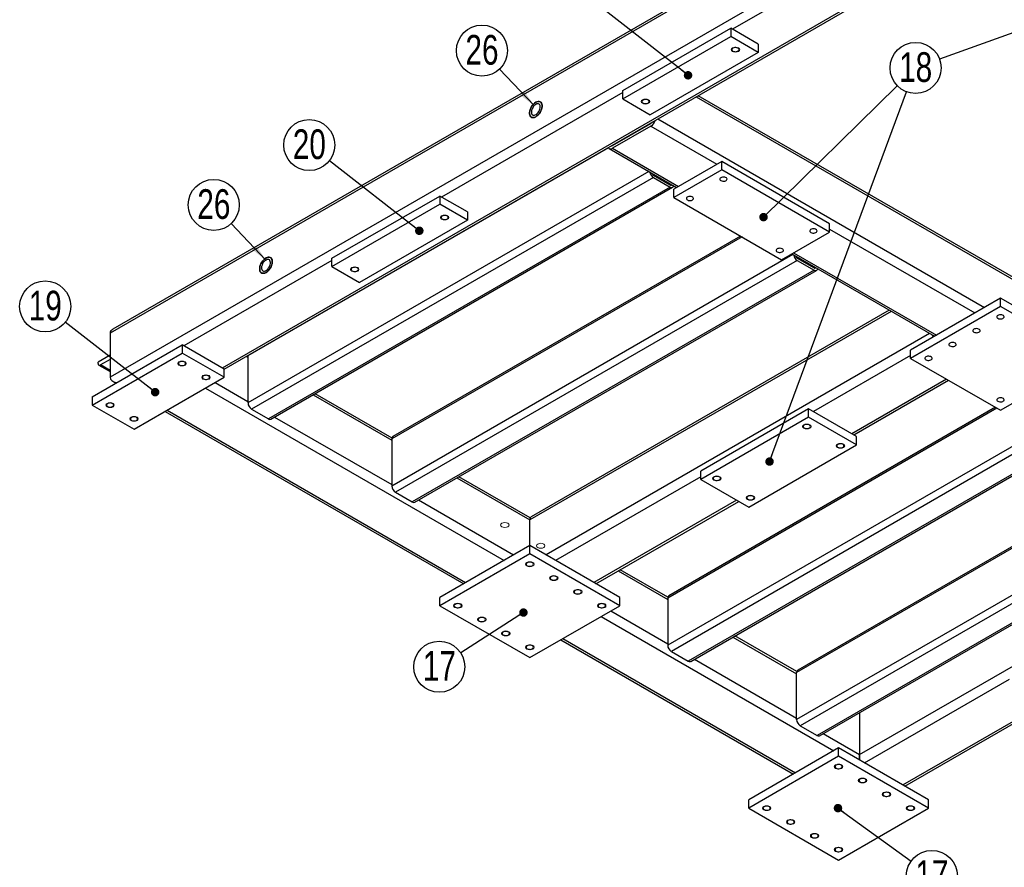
# Model space of a CAD drawing. Header units: millimetres. Extents: x 0 to 841, y 0 to 594.
# Tile 16 of 21: x 566 to 682, y 300 to 400. Entities that reach past the tile are written whole.
import ezdxf

# ---------------------------------------------------------------- set-up
doc = ezdxf.new("R2010")
doc.units = ezdxf.units.MM
doc.layers.add('NOTES', color=6, linetype='Continuous')
doc.layers.add('TRAIT-FINS', color=9, linetype='Continuous')
doc.layers.add('TRAIT-FORT', color=4, linetype='Continuous', lineweight=25)
doc.styles.add('SLDTEXTSTYLE0', font='TXT', dxfattribs={"width": 0.75})
doc.dimstyles.new('SLDDIMSTYLE2', dxfattribs={"dimtxt": 0.18, "dimasz": 1, "dimexe": 0, "dimexo": 0.0625, "dimgap": 0, "dimtad": 0, "dimtih": 1, "dimtoh": 1, "dimdec": 0, "dimrnd": 1e-09, "dimzin": 0, "dimdsep": 46, "dimtxsty": 'Standard', "dimblk1": 'DOT', "dimblk2": 'DOT', "dimsah": 1, "dimcen": 0.09, "dimadec": 0, "dimazin": 0, "dimtfac": 1, "dimtdec": 0, "dimtofl": 0, "dimtmove": 0, "dimatfit": 3, "dimldrblk": 'DOT', "dimfxl": 1, "dimfrac": 2, "dimtolj": 1, "dimtzin": 0, "dimarcsym": 0})
doc.dimstyles.new('SLDDIMSTYLE3', dxfattribs={"dimtxt": 0.18, "dimasz": 2, "dimexe": 0, "dimexo": 0.0625, "dimgap": 0, "dimtad": 0, "dimtih": 1, "dimtoh": 1, "dimdec": 0, "dimrnd": 1e-09, "dimzin": 0, "dimdsep": 46, "dimtxsty": 'Standard', "dimsah": 1, "dimcen": 0.09, "dimadec": 0, "dimazin": 0, "dimtfac": 2, "dimtdec": 0, "dimtofl": 0, "dimtmove": 0, "dimatfit": 3, "dimfxl": 1, "dimfrac": 2, "dimtolj": 1, "dimtzin": 0, "dimarcsym": 0})

# ---------------------------------------------------------------- blocks, each defined once
blk = doc.blocks.new('SW_NOTE_30')
at = {"layer": 'NOTES', "color": 0}
blk.add_circle((2.44, -1.76), 3.01, dxfattribs=at)
at = {"layer": 'NOTES', "color": 0, "insert": (2.45, 0.09), "char_height": 3.5, "attachment_point": 2, "style": 'SLDTEXTSTYLE0'}
blk.add_mtext('17', dxfattribs=at)
blk = doc.blocks.new('_Dot')
at = {"color": 0, "linetype": 'ByBlock', "lineweight": -2}
blk.add_line((-0.5, 0), (-1, 0), dxfattribs=at)
at = {"color": 0, "linetype": 'ByBlock', "const_width": 0.5}
blk.add_lwpolyline([(-0.25, 0, 1), (0.25, 0, 1)], format="xyb", close=True, dxfattribs=at)
blk = doc.blocks.new('SW_NOTE_35')
at = {"layer": 'NOTES', "color": 0}
blk.add_circle((-2.37, 1.85), 3.01, dxfattribs=at)
at = {"layer": 'NOTES', "color": 0, "insert": (-2.36, 3.7), "char_height": 3.5, "attachment_point": 2, "style": 'SLDTEXTSTYLE0'}
blk.add_mtext('20', dxfattribs=at)
blk = doc.blocks.new('SW_NOTE_36')
at = {"layer": 'NOTES', "color": 0}
blk.add_circle((-2.37, 1.85), 3.01, dxfattribs=at)
at = {"layer": 'NOTES', "color": 0, "insert": (-2.36, 3.7), "char_height": 3.5, "attachment_point": 2, "style": 'SLDTEXTSTYLE0'}
blk.add_mtext('19', dxfattribs=at)
blk = doc.blocks.new('SW_NOTE_37')
at = {"layer": 'NOTES', "color": 0}
blk.add_circle((-2.53, -1.63), 3.01, dxfattribs=at)
at = {"layer": 'NOTES', "color": 0, "insert": (-2.52, 0.22), "char_height": 3.5, "attachment_point": 2, "style": 'SLDTEXTSTYLE0'}
blk.add_mtext('17', dxfattribs=at)
blk = doc.blocks.new('SW_NOTE_38')
at = {"layer": 'NOTES', "color": 0}
blk.add_circle((2.15, 2.11), 3.01, dxfattribs=at)
at = {"layer": 'NOTES', "color": 0, "insert": (2.16, 3.96), "char_height": 3.5, "attachment_point": 2, "style": 'SLDTEXTSTYLE0'}
blk.add_mtext('18', dxfattribs=at)
blk = doc.blocks.new('SW_NOTE_41')
at = {"layer": 'NOTES', "color": 0}
blk.add_circle((-2.07, 2.19), 3.01, dxfattribs=at)
at = {"layer": 'NOTES', "color": 0, "insert": (-2.06, 4.04), "char_height": 3.5, "attachment_point": 2, "style": 'SLDTEXTSTYLE0'}
blk.add_mtext('26', dxfattribs=at)
blk = doc.blocks.new('SW_NOTE_42')
at = {"layer": 'NOTES', "color": 0}
blk.add_circle((-2.07, 2.18), 3.01, dxfattribs=at)
at = {"layer": 'NOTES', "color": 0, "insert": (-2.06, 4.03), "char_height": 3.5, "attachment_point": 2, "style": 'SLDTEXTSTYLE0'}
blk.add_mtext('26', dxfattribs=at)

msp = doc.modelspace()

# ---------------------------------------------------------------- linework, layer by layer
at = {"layer": 'TRAIT-FINS', "lineweight": 18, "flags": 128}
for points in [[(649.73, 396.61), (649.62, 396.7), (649.58, 396.81), (649.62, 396.92), (649.73, 397.02), (649.89, 397.08), (650.08, 397.1), (650.27, 397.08), (650.44, 397.02), (650.54, 396.92), (650.58, 396.81), (650.54, 396.7), (650.44, 396.61), (650.27, 396.55), (650.08, 396.52), (649.89, 396.55), (649.73, 396.61)], [(639.12, 390.49), (639.01, 390.58), (638.98, 390.69), (639.01, 390.8), (639.12, 390.89), (639.28, 390.96), (639.48, 390.98), (639.67, 390.96), (639.83, 390.89), (639.94, 390.8), (639.98, 390.69), (639.94, 390.58), (639.83, 390.49), (639.67, 390.42), (639.48, 390.4), (639.28, 390.42), (639.12, 390.49)], [(615.43, 376.81), (615.33, 376.9), (615.29, 377.02), (615.33, 377.13), (615.43, 377.22), (615.6, 377.28), (615.79, 377.3), (615.98, 377.28), (616.14, 377.22), (616.25, 377.13), (616.29, 377.02), (616.25, 376.9), (616.14, 376.81), (615.98, 376.75), (615.79, 376.73), (615.6, 376.75), (615.43, 376.81)], [(604.83, 370.69), (604.72, 370.78), (604.68, 370.89), (604.72, 371), (604.83, 371.1), (604.99, 371.16), (605.18, 371.18), (605.37, 371.16), (605.53, 371.1), (605.64, 371), (605.68, 370.89), (605.64, 370.78), (605.53, 370.69), (605.37, 370.63), (605.18, 370.6), (604.99, 370.63), (604.83, 370.69)], [(584.46, 359.59), (584.35, 359.68), (584.32, 359.79), (584.35, 359.9), (584.46, 359.99), (584.63, 360.06), (584.82, 360.08), (585.01, 360.06), (585.17, 359.99), (585.28, 359.9), (585.32, 359.79), (585.28, 359.68), (585.17, 359.59), (585.01, 359.52), (584.82, 359.5), (584.63, 359.52), (584.46, 359.59)], [(587.29, 357.95), (587.18, 358.05), (587.14, 358.16), (587.18, 358.27), (587.29, 358.36), (587.45, 358.42), (587.64, 358.45), (587.84, 358.42), (588, 358.36), (588.11, 358.27), (588.14, 358.16), (588.11, 358.05), (588, 357.95), (587.84, 357.89), (587.64, 357.87), (587.45, 357.89), (587.29, 357.95)], [(575.98, 354.69), (575.87, 354.78), (575.83, 354.89), (575.87, 355), (575.98, 355.09), (576.14, 355.16), (576.33, 355.18), (576.52, 355.16), (576.68, 355.09), (576.79, 355), (576.83, 354.89), (576.79, 354.78), (576.68, 354.69), (576.52, 354.62), (576.33, 354.6), (576.14, 354.62), (575.98, 354.69)], [(578.81, 353.05), (578.7, 353.15), (578.66, 353.26), (578.7, 353.37), (578.81, 353.46), (578.97, 353.52), (579.16, 353.55), (579.35, 353.52), (579.51, 353.46), (579.62, 353.37), (579.66, 353.26), (579.62, 353.15), (579.51, 353.05), (579.35, 352.99), (579.16, 352.97), (578.97, 352.99), (578.81, 353.05)], [(658.14, 352.16), (658.04, 352.25), (658, 352.36), (658.04, 352.47), (658.14, 352.56), (658.31, 352.63), (658.5, 352.65), (658.69, 352.63), (658.85, 352.56), (658.96, 352.47), (659, 352.36), (658.96, 352.25), (658.85, 352.16), (658.69, 352.09), (658.5, 352.07), (658.31, 352.09), (658.14, 352.16)], [(662.1, 349.87), (661.99, 349.96), (661.96, 350.07), (661.99, 350.18), (662.1, 350.28), (662.27, 350.34), (662.46, 350.36), (662.65, 350.34), (662.81, 350.28), (662.92, 350.18), (662.96, 350.07), (662.92, 349.96), (662.81, 349.87), (662.65, 349.81), (662.46, 349.79), (662.27, 349.81), (662.1, 349.87)], [(647.54, 346.03), (647.43, 346.13), (647.39, 346.24), (647.43, 346.35), (647.54, 346.44), (647.7, 346.5), (647.89, 346.53), (648.08, 346.5), (648.24, 346.44), (648.35, 346.35), (648.39, 346.24), (648.35, 346.13), (648.24, 346.03), (648.08, 345.97), (647.89, 345.95), (647.7, 345.97), (647.54, 346.03)], [(651.5, 343.75), (651.39, 343.84), (651.35, 343.95), (651.39, 344.06), (651.5, 344.16), (651.66, 344.22), (651.85, 344.24), (652.04, 344.22), (652.2, 344.16), (652.31, 344.06), (652.35, 343.95), (652.31, 343.84), (652.2, 343.75), (652.04, 343.68), (651.85, 343.66), (651.66, 343.68), (651.5, 343.75)], [(623.23, 340.94), (623.07, 341), (622.88, 341.03), (622.68, 341), (622.52, 340.94), (622.41, 340.85), (622.38, 340.74), (622.41, 340.63), (622.52, 340.53), (622.68, 340.47), (622.88, 340.45), (623.07, 340.47), (623.23, 340.53), (623.34, 340.63), (623.38, 340.74), (623.34, 340.85), (623.23, 340.94)], [(627.47, 338.49), (627.31, 338.55), (627.12, 338.58), (626.93, 338.55), (626.76, 338.49), (626.66, 338.4), (626.62, 338.29), (626.66, 338.18), (626.76, 338.08), (626.93, 338.02), (627.12, 338), (627.31, 338.02), (627.47, 338.08), (627.58, 338.18), (627.62, 338.29), (627.58, 338.4), (627.47, 338.49)], [(625.48, 335.91), (625.37, 336), (625.33, 336.11), (625.37, 336.22), (625.48, 336.32), (625.64, 336.38), (625.83, 336.4), (626.02, 336.38), (626.18, 336.32), (626.29, 336.22), (626.33, 336.11), (626.29, 336), (626.18, 335.91), (626.02, 335.85), (625.83, 335.82), (625.64, 335.85), (625.48, 335.91)], [(628.3, 334.28), (628.2, 334.37), (628.16, 334.48), (628.2, 334.59), (628.3, 334.68), (628.47, 334.75), (628.66, 334.77), (628.85, 334.75), (629.01, 334.68), (629.12, 334.59), (629.16, 334.48), (629.12, 334.37), (629.01, 334.28), (628.85, 334.21), (628.66, 334.19), (628.47, 334.21), (628.3, 334.28)], [(631.13, 332.64), (631.02, 332.74), (630.99, 332.85), (631.02, 332.96), (631.13, 333.05), (631.29, 333.11), (631.49, 333.14), (631.68, 333.11), (631.84, 333.05), (631.95, 332.96), (631.99, 332.85), (631.95, 332.74), (631.84, 332.64), (631.68, 332.58), (631.49, 332.56), (631.29, 332.58), (631.13, 332.64)], [(616.99, 331.01), (616.88, 331.1), (616.84, 331.21), (616.88, 331.33), (616.99, 331.42), (617.15, 331.48), (617.34, 331.5), (617.53, 331.48), (617.7, 331.42), (617.81, 331.33), (617.84, 331.21), (617.81, 331.1), (617.7, 331.01), (617.53, 330.95), (617.34, 330.93), (617.15, 330.95), (616.99, 331.01)], [(633.96, 331.01), (633.85, 331.1), (633.81, 331.21), (633.85, 331.33), (633.96, 331.42), (634.12, 331.48), (634.31, 331.5), (634.51, 331.48), (634.67, 331.42), (634.78, 331.33), (634.81, 331.21), (634.78, 331.1), (634.67, 331.01), (634.51, 330.95), (634.31, 330.93), (634.12, 330.95), (633.96, 331.01)], [(619.82, 329.38), (619.71, 329.47), (619.67, 329.58), (619.71, 329.69), (619.82, 329.79), (619.98, 329.85), (620.17, 329.87), (620.36, 329.85), (620.53, 329.79), (620.63, 329.69), (620.67, 329.58), (620.63, 329.47), (620.53, 329.38), (620.36, 329.32), (620.17, 329.29), (619.98, 329.32), (619.82, 329.38)], [(622.65, 327.75), (622.54, 327.84), (622.5, 327.95), (622.54, 328.06), (622.65, 328.15), (622.81, 328.22), (623, 328.24), (623.19, 328.22), (623.35, 328.15), (623.46, 328.06), (623.5, 327.95), (623.46, 327.84), (623.35, 327.75), (623.19, 327.68), (623, 327.66), (622.81, 327.68), (622.65, 327.75)], [(625.48, 326.11), (625.37, 326.21), (625.33, 326.32), (625.37, 326.43), (625.48, 326.52), (625.64, 326.58), (625.83, 326.61), (626.02, 326.58), (626.18, 326.52), (626.29, 326.43), (626.33, 326.32), (626.29, 326.21), (626.18, 326.11), (626.02, 326.05), (625.83, 326.03), (625.64, 326.05), (625.48, 326.11)], [(661.89, 312.03), (661.78, 312.12), (661.74, 312.23), (661.78, 312.34), (661.89, 312.44), (662.05, 312.5), (662.24, 312.52), (662.44, 312.5), (662.6, 312.44), (662.71, 312.34), (662.74, 312.23), (662.71, 312.12), (662.6, 312.03), (662.44, 311.97), (662.24, 311.94), (662.05, 311.97), (661.89, 312.03)], [(664.72, 310.4), (664.61, 310.49), (664.57, 310.6), (664.61, 310.71), (664.72, 310.8), (664.88, 310.87), (665.07, 310.89), (665.26, 310.87), (665.43, 310.8), (665.54, 310.71), (665.57, 310.6), (665.54, 310.49), (665.43, 310.4), (665.26, 310.33), (665.07, 310.31), (664.88, 310.33), (664.72, 310.4)], [(667.55, 308.76), (667.44, 308.86), (667.4, 308.97), (667.44, 309.08), (667.55, 309.17), (667.71, 309.23), (667.9, 309.26), (668.09, 309.23), (668.26, 309.17), (668.36, 309.08), (668.4, 308.97), (668.36, 308.86), (668.26, 308.76), (668.09, 308.7), (667.9, 308.68), (667.71, 308.7), (667.55, 308.76)], [(653.41, 307.13), (653.3, 307.22), (653.26, 307.34), (653.3, 307.45), (653.41, 307.54), (653.57, 307.6), (653.76, 307.62), (653.95, 307.6), (654.11, 307.54), (654.22, 307.45), (654.26, 307.34), (654.22, 307.22), (654.11, 307.13), (653.95, 307.07), (653.76, 307.05), (653.57, 307.07), (653.41, 307.13)], [(670.38, 307.13), (670.27, 307.22), (670.23, 307.34), (670.27, 307.45), (670.38, 307.54), (670.54, 307.6), (670.73, 307.62), (670.92, 307.6), (671.08, 307.54), (671.19, 307.45), (671.23, 307.34), (671.19, 307.22), (671.08, 307.13), (670.92, 307.07), (670.73, 307.05), (670.54, 307.07), (670.38, 307.13)], [(656.23, 305.5), (656.13, 305.59), (656.09, 305.7), (656.13, 305.81), (656.23, 305.91), (656.4, 305.97), (656.59, 305.99), (656.78, 305.97), (656.94, 305.91), (657.05, 305.81), (657.09, 305.7), (657.05, 305.59), (656.94, 305.5), (656.78, 305.44), (656.59, 305.41), (656.4, 305.44), (656.23, 305.5)], [(659.06, 303.87), (658.95, 303.96), (658.92, 304.07), (658.95, 304.18), (659.06, 304.27), (659.22, 304.34), (659.42, 304.36), (659.61, 304.34), (659.77, 304.27), (659.88, 304.18), (659.92, 304.07), (659.88, 303.96), (659.77, 303.87), (659.61, 303.8), (659.42, 303.78), (659.22, 303.8), (659.06, 303.87)], [(661.89, 302.23), (661.78, 302.33), (661.74, 302.44), (661.78, 302.55), (661.89, 302.64), (662.05, 302.7), (662.24, 302.73), (662.44, 302.7), (662.6, 302.64), (662.71, 302.55), (662.74, 302.44), (662.71, 302.33), (662.6, 302.23), (662.44, 302.17), (662.24, 302.15), (662.05, 302.17), (661.89, 302.23)]]:
    msp.add_lwpolyline(points, dxfattribs=at)
at = {"layer": 'TRAIT-FORT', "lineweight": 25}
for p, q in [((724.12, 448.7), (576.33, 363.38)), ((724.12, 448.97), (576.66, 363.84)), ((724.12, 443.47), (576.33, 358.16)), ((667.19, 409.3), (649.73, 399.22)), ((671.08, 406.32), (589.55, 359.26)), ((589.77, 359.11), (671.32, 406.19)), ((636.79, 392), (649.52, 399.34)), ((636.79, 391.02), (649.52, 398.36)), ((649.52, 399.34), (649.52, 398.36)), ((652.77, 397.47), (649.52, 399.34)), ((652.77, 396.49), (649.52, 398.36)), ((652.77, 397.47), (652.77, 396.49)), ((652.77, 396.49), (640.04, 389.14)), ((636.79, 391.75), (615.43, 379.42)), ((636.79, 391.02), (636.79, 392)), ((685.28, 368.52), (645.67, 391.38)), ((636.79, 391.02), (640.04, 389.14)), ((645.44, 391.25), (685.23, 368.28)), ((635.59, 385.51), (640.11, 388.12)), ((640.06, 388.15), (640.11, 388.12)), ((640.91, 388.64), (679.43, 366.4)), ((640.11, 387.79), (635.59, 385.18)), ((640.11, 387.79), (647.89, 383.3)), ((635.54, 385.53), (635.59, 385.51)), ((635.1, 385.22), (592.59, 360.69)), ((635.19, 385.14), (643.13, 380.55)), ((635.59, 385.18), (643.36, 380.69)), ((648.46, 383.63), (642.8, 380.36)), ((648.46, 382.65), (648.46, 383.63)), ((661.18, 376.28), (648.46, 383.63)), ((639.88, 382.43), (592.59, 355.14)), ((648.46, 382.65), (642.8, 379.38)), ((661.18, 375.3), (648.46, 382.65)), ((640.4, 381.75), (593.02, 354.4)), ((640.4, 382), (642.37, 380.85)), ((640.4, 381.75), (642.37, 380.61)), ((642.49, 380.92), (642.37, 380.85)), ((642.37, 380.61), (595, 353.26)), ((595.3, 353.23), (642.67, 380.58)), ((642.8, 379.38), (642.8, 380.36)), ((602.49, 372.2), (615.22, 379.55)), ((602.49, 371.22), (615.22, 378.57)), ((615.22, 379.55), (615.22, 378.57)), ((618.47, 377.67), (615.22, 379.55)), ((618.47, 376.69), (615.22, 378.57)), ((642.8, 379.38), (655.53, 372.04)), ((618.47, 377.67), (618.47, 376.69)), ((618.47, 376.69), (605.75, 369.34)), ((661.18, 375.3), (661.18, 376.28)), ((655.53, 372.04), (661.18, 375.3)), ((661.18, 375.63), (678.3, 365.75)), ((650.86, 374.73), (609.57, 350.89)), ((650.68, 374.83), (609.69, 351.17)), ((656.94, 372.85), (673.77, 363.14)), ((602.49, 371.95), (585.03, 361.87)), ((602.49, 371.22), (602.49, 372.2)), ((656.85, 372.64), (609.57, 345.34)), ((657.37, 371.95), (609.99, 344.6)), ((656.71, 372.72), (673.54, 363)), ((657.37, 372.2), (659.35, 371.06)), ((657.37, 371.95), (659.35, 370.81)), ((602.49, 371.22), (605.75, 369.34)), ((659.35, 370.81), (611.97, 343.46)), ((612.27, 343.43), (659.65, 370.78)), ((659.46, 371.12), (659.35, 371.06)), ((681.34, 367.5), (670.73, 361.38)), ((681.34, 366.52), (681.34, 367.5)), ((691.94, 361.38), (681.34, 367.5)), ((668.44, 365.94), (625.83, 341.34)), ((668.21, 366.08), (625.99, 341.71)), ((681.34, 366.52), (670.73, 360.4)), ((691.94, 360.4), (681.34, 366.52)), ((576.33, 363.38), (576.33, 358.16)), ((672.97, 363.33), (627.74, 337.22)), ((574.21, 355.87), (584.82, 361.99)), ((584.82, 361.99), (584.82, 361.01)), ((589.77, 359.14), (584.82, 361.99)), ((670.73, 360.4), (670.73, 361.38)), ((574.21, 354.89), (584.82, 361.01)), ((576.33, 360.77), (574.92, 359.95)), ((574.92, 359.79), (574.92, 359.95)), ((576.33, 360.28), (575.2, 359.63)), ((589.77, 358.16), (584.82, 361.01)), ((592.41, 360.63), (592.59, 360.53)), ((592.6, 360.75), (592.59, 360.69)), ((592.59, 360.69), (592.59, 355.14)), ((670.73, 360.73), (659.27, 354.12)), ((670.73, 360.4), (681.34, 354.28)), ((681.34, 354.28), (691.94, 360.4)), ((575, 359.61), (576.33, 358.84)), ((576.33, 358.97), (575.2, 359.63)), ((589.77, 358.16), (589.77, 359.14)), ((576.66, 357.69), (577.02, 357.49)), ((579.16, 352.03), (589.77, 358.16)), ((674.97, 357.95), (663.8, 351.5)), ((664.03, 351.37), (675.21, 357.82)), ((587.57, 356.89), (622.79, 336.56)), ((588.71, 357.54), (592.59, 355.3)), ((574.21, 355.87), (574.21, 354.89)), ((600.27, 356.1), (609.57, 350.73)), ((609.58, 350.99), (600.5, 356.23)), ((574.21, 354.89), (579.16, 352.03)), ((582.81, 354.14), (618.03, 333.81)), ((583.05, 354.28), (618.26, 333.95)), ((593.02, 354.4), (595, 353.26)), ((680.91, 354.52), (642.09, 332.11)), ((680.74, 354.63), (642.22, 332.39)), ((658.71, 354.44), (645.98, 347.09)), ((658.71, 353.46), (658.71, 354.44)), ((664.37, 351.18), (658.71, 354.44)), ((595.74, 353.48), (609.57, 345.5)), ((689.38, 353.86), (642.09, 326.56)), ((689.89, 353.18), (642.52, 325.83)), ((658.71, 353.46), (645.98, 346.11)), ((664.37, 350.2), (658.71, 353.46)), ((691.87, 352.03), (644.5, 324.68)), ((644.8, 324.65), (692.17, 352)), ((609.57, 350.89), (609.57, 345.34)), ((664.37, 350.2), (664.37, 351.18)), ((651.64, 342.85), (664.37, 350.2)), ((699.77, 347.86), (657.29, 323.34)), ((699.59, 347.96), (657.42, 323.61)), ((617.24, 346.3), (625.83, 341.34)), ((625.88, 341.58), (617.47, 346.43)), ((645.98, 346.44), (628.87, 336.56)), ((645.98, 346.11), (645.98, 347.09)), ((645.98, 346.11), (651.64, 342.85)), ((704.58, 345.08), (657.29, 317.79)), ((609.99, 344.6), (611.97, 343.46)), ((705.1, 344.4), (657.72, 317.05)), ((612.71, 343.69), (623.92, 337.22)), ((650.22, 343.67), (633.39, 333.95)), ((633.63, 333.81), (650.46, 343.53)), ((707.08, 343.26), (659.7, 315.91)), ((660, 315.88), (707.38, 343.23)), ((625.83, 338.32), (625.83, 341.34)), ((664.72, 313.66), (711.86, 340.88)), ((625.83, 338.32), (615.22, 332.19)), ((625.83, 337.34), (625.83, 338.32)), ((636.44, 332.19), (625.83, 338.32)), ((625.83, 337.34), (615.22, 331.21)), ((636.44, 331.21), (625.83, 337.34)), ((636.25, 335.33), (642.09, 331.95)), ((642.1, 332.22), (636.48, 335.46)), ((615.22, 331.21), (615.22, 332.19)), ((636.44, 331.21), (636.44, 332.19)), ((642.09, 332.11), (642.09, 326.56)), ((615.22, 331.21), (625.83, 325.09)), ((625.83, 325.09), (636.44, 331.21)), ((634.24, 329.95), (661.68, 314.11)), ((635.37, 330.6), (642.09, 326.72)), ((649.76, 327.52), (657.29, 323.17)), ((657.31, 323.44), (650, 327.66)), ((629.48, 327.2), (656.92, 311.36)), ((629.72, 327.34), (657.15, 311.5)), ((642.52, 325.83), (644.5, 324.68)), ((645.24, 324.91), (657.29, 317.95)), ((657.29, 317.79), (657.29, 323.34)), ((665.29, 312.68), (682.4, 322.56)), ((669.81, 310.07), (686.64, 319.79)), ((670.04, 309.93), (686.87, 319.65)), ((664.72, 318.6), (664.72, 313.66)), ((657.72, 317.05), (659.7, 315.91)), ((660.44, 316.13), (664.72, 313.66)), ((662.24, 314.44), (651.64, 308.31)), ((662.24, 313.46), (662.24, 314.44)), ((672.85, 308.31), (662.24, 314.44)), ((664.72, 313.66), (664.72, 313.01)), ((664.72, 313.01), (664.72, 313.66)), ((662.24, 313.46), (651.64, 307.34)), ((672.85, 307.34), (662.24, 313.46)), ((651.64, 307.34), (651.64, 308.31)), ((672.85, 307.34), (672.85, 308.31)), ((651.64, 307.34), (662.24, 301.21)), ((662.24, 301.21), (672.85, 307.34))]:
    msp.add_line(p, q, dxfattribs=at)
at = {"layer": 'TRAIT-FORT', "lineweight": 25, "flags": 128}
for points in [[(649.78, 396.99), (649.71, 396.93), (649.66, 396.86), (649.66, 396.79), (649.69, 396.72), (649.76, 396.65), (649.86, 396.61), (649.97, 396.58), (650.1, 396.57), (650.22, 396.58), (650.33, 396.62), (650.42, 396.67), (650.48, 396.73), (650.51, 396.8), (650.49, 396.88), (650.44, 396.94), (650.36, 397), (650.25, 397.04), (650.13, 397.06), (650, 397.05), (649.88, 397.03), (649.78, 396.99)], [(626.54, 388.89), (626.4, 388.83), (626.27, 388.8), (626.14, 388.8), (626.04, 388.83), (625.94, 388.89), (625.87, 388.99), (625.82, 389.11), (625.8, 389.25), (625.8, 389.4), (625.82, 389.57), (625.87, 389.75), (625.94, 389.93), (626.04, 390.1), (626.14, 390.26), (626.27, 390.4), (626.4, 390.52), (626.54, 390.61), (626.67, 390.67), (626.8, 390.71), (626.93, 390.71), (627.04, 390.67), (627.13, 390.61), (627.2, 390.52), (627.25, 390.4), (627.28, 390.26), (627.28, 390.1), (627.25, 389.93), (627.2, 389.75), (627.13, 389.58), (627.04, 389.41), (626.93, 389.25), (626.8, 389.11), (626.67, 388.99), (626.54, 388.89)], [(626.54, 390.61), (626.4, 390.52), (626.27, 390.4), (626.14, 390.26), (626.04, 390.1), (625.94, 389.93), (625.87, 389.75), (625.82, 389.57), (625.8, 389.4), (625.8, 389.25), (625.82, 389.11), (625.87, 388.99), (625.94, 388.89), (626.04, 388.83), (626.14, 388.8), (626.27, 388.8), (626.4, 388.83), (626.54, 388.89), (626.67, 388.99), (626.8, 389.11), (626.93, 389.25), (627.04, 389.41), (627.13, 389.58), (627.2, 389.75), (627.25, 389.93), (627.28, 390.1), (627.28, 390.26), (627.25, 390.4), (627.2, 390.52), (627.13, 390.61), (627.04, 390.67), (626.93, 390.71), (626.8, 390.71), (626.67, 390.67), (626.54, 390.61)], [(626.54, 390.36), (626.42, 390.28), (626.31, 390.18), (626.21, 390.05), (626.13, 389.92), (626.07, 389.77), (626.02, 389.62), (626.01, 389.48), (626.01, 389.35), (626.04, 389.24), (626.1, 389.16), (626.17, 389.1), (626.26, 389.07), (626.37, 389.07), (626.48, 389.11), (626.59, 389.18), (626.71, 389.27), (626.81, 389.39), (626.9, 389.52), (626.97, 389.66), (627.03, 389.81), (627.06, 389.96), (627.07, 390.09), (627.05, 390.21), (627, 390.31), (626.94, 390.38), (626.86, 390.42), (626.76, 390.44), (626.65, 390.42), (626.54, 390.36)], [(639.18, 390.86), (639.1, 390.8), (639.06, 390.74), (639.05, 390.66), (639.09, 390.59), (639.15, 390.53), (639.25, 390.48), (639.37, 390.45), (639.49, 390.45), (639.62, 390.46), (639.73, 390.49), (639.82, 390.54), (639.88, 390.61), (639.9, 390.68), (639.89, 390.75), (639.84, 390.82), (639.75, 390.88), (639.65, 390.92), (639.52, 390.93), (639.4, 390.93), (639.28, 390.91), (639.18, 390.86)], [(648.37, 381.37), (648.47, 381.33), (648.59, 381.31), (648.72, 381.3), (648.84, 381.32), (648.95, 381.36), (649.03, 381.42), (649.08, 381.48), (649.09, 381.56), (649.07, 381.63), (649.01, 381.69), (648.92, 381.74), (648.81, 381.78), (648.68, 381.79), (648.56, 381.78), (648.44, 381.75), (648.35, 381.71), (648.28, 381.64), (648.25, 381.57), (648.25, 381.5), (648.29, 381.43), (648.37, 381.37)], [(642.37, 380.61), (642.46, 380.57), (642.54, 380.55), (642.61, 380.55), (642.67, 380.58), (642.73, 380.62), (642.77, 380.68), (642.79, 380.75)], [(644.41, 379.09), (644.51, 379.04), (644.63, 379.02), (644.76, 379.02), (644.88, 379.04), (644.99, 379.07), (645.07, 379.13), (645.12, 379.2), (645.13, 379.27), (645.11, 379.34), (645.05, 379.41), (644.96, 379.46), (644.85, 379.49), (644.72, 379.51), (644.6, 379.5), (644.48, 379.47), (644.39, 379.42), (644.32, 379.36), (644.29, 379.29), (644.29, 379.21), (644.33, 379.15), (644.41, 379.09)], [(615.49, 377.19), (615.41, 377.13), (615.37, 377.06), (615.37, 376.99), (615.4, 376.92), (615.47, 376.86), (615.56, 376.81), (615.68, 376.78), (615.8, 376.77), (615.93, 376.78), (616.04, 376.82), (616.13, 376.87), (616.19, 376.93), (616.21, 377.01), (616.2, 377.08), (616.15, 377.15), (616.06, 377.2), (615.96, 377.24), (615.84, 377.26), (615.71, 377.26), (615.59, 377.23), (615.49, 377.19)], [(658.97, 375.25), (659.08, 375.21), (659.2, 375.18), (659.32, 375.18), (659.44, 375.2), (659.55, 375.24), (659.63, 375.29), (659.69, 375.36), (659.7, 375.43), (659.68, 375.5), (659.62, 375.57), (659.53, 375.62), (659.42, 375.66), (659.29, 375.67), (659.16, 375.66), (659.05, 375.63), (658.95, 375.58), (658.89, 375.52), (658.85, 375.45), (658.86, 375.38), (658.9, 375.31), (658.97, 375.25)], [(655.01, 372.96), (655.12, 372.92), (655.24, 372.9), (655.36, 372.89), (655.48, 372.91), (655.59, 372.95), (655.67, 373.01), (655.73, 373.07), (655.74, 373.15), (655.72, 373.22), (655.66, 373.28), (655.57, 373.33), (655.46, 373.37), (655.33, 373.38), (655.2, 373.37), (655.09, 373.35), (654.99, 373.3), (654.93, 373.24), (654.89, 373.16), (654.9, 373.09), (654.94, 373.02), (655.01, 372.96)], [(594.72, 370.53), (594.58, 370.46), (594.45, 370.43), (594.33, 370.43), (594.22, 370.46), (594.12, 370.52), (594.05, 370.62), (594, 370.74), (593.98, 370.88), (593.98, 371.04), (594, 371.21), (594.05, 371.38), (594.12, 371.56), (594.22, 371.73), (594.33, 371.89), (594.45, 372.03), (594.58, 372.15), (594.72, 372.24), (594.85, 372.3), (594.98, 372.34), (595.11, 372.34), (595.22, 372.31), (595.31, 372.24), (595.38, 372.15), (595.43, 372.03), (595.46, 371.89), (595.46, 371.73), (595.43, 371.56), (595.38, 371.38), (595.31, 371.21), (595.22, 371.04), (595.11, 370.88), (594.98, 370.74), (594.85, 370.62), (594.72, 370.53)], [(594.72, 372.24), (594.58, 372.15), (594.45, 372.03), (594.33, 371.89), (594.22, 371.73), (594.12, 371.56), (594.05, 371.38), (594, 371.21), (593.98, 371.04), (593.98, 370.88), (594, 370.74), (594.05, 370.62), (594.12, 370.52), (594.22, 370.46), (594.33, 370.43), (594.45, 370.43), (594.58, 370.46), (594.72, 370.53), (594.85, 370.62), (594.98, 370.74), (595.11, 370.88), (595.22, 371.04), (595.31, 371.21), (595.38, 371.38), (595.43, 371.56), (595.46, 371.73), (595.46, 371.89), (595.43, 372.03), (595.38, 372.15), (595.31, 372.24), (595.22, 372.31), (595.11, 372.34), (594.98, 372.34), (594.85, 372.3), (594.72, 372.24)], [(594.72, 372), (594.6, 371.92), (594.49, 371.81), (594.39, 371.69), (594.31, 371.55), (594.25, 371.4), (594.2, 371.25), (594.19, 371.11), (594.19, 370.98), (594.22, 370.87), (594.28, 370.79), (594.35, 370.73), (594.44, 370.7), (594.55, 370.7), (594.66, 370.74), (594.77, 370.81), (594.89, 370.9), (594.99, 371.02), (595.08, 371.15), (595.15, 371.29), (595.21, 371.44), (595.24, 371.59), (595.25, 371.72), (595.23, 371.84), (595.18, 371.94), (595.12, 372.01), (595.04, 372.06), (594.94, 372.07), (594.83, 372.05), (594.72, 372)], [(604.88, 371.07), (604.81, 371.01), (604.76, 370.94), (604.76, 370.86), (604.79, 370.79), (604.86, 370.73), (604.96, 370.68), (605.07, 370.66), (605.2, 370.65), (605.32, 370.66), (605.43, 370.69), (605.52, 370.75), (605.58, 370.81), (605.61, 370.88), (605.59, 370.96), (605.54, 371.02), (605.46, 371.08), (605.35, 371.12), (605.23, 371.14), (605.1, 371.13), (604.98, 371.11), (604.88, 371.07)], [(659.35, 370.81), (659.43, 370.77), (659.51, 370.75), (659.58, 370.76), (659.65, 370.78), (659.7, 370.83), (659.74, 370.89), (659.76, 370.95)], [(681.04, 365.13), (681.14, 365.08), (681.26, 365.06), (681.38, 365.06), (681.51, 365.08), (681.61, 365.11), (681.7, 365.17), (681.75, 365.24), (681.76, 365.31), (681.74, 365.38), (681.68, 365.45), (681.59, 365.5), (681.48, 365.53), (681.35, 365.55), (681.23, 365.54), (681.11, 365.51), (681.01, 365.46), (680.95, 365.4), (680.91, 365.33), (680.92, 365.25), (680.96, 365.19), (681.04, 365.13)], [(678.21, 363.49), (678.31, 363.45), (678.43, 363.43), (678.56, 363.42), (678.68, 363.44), (678.79, 363.48), (678.87, 363.54), (678.92, 363.6), (678.93, 363.68), (678.91, 363.75), (678.85, 363.81), (678.76, 363.86), (678.65, 363.9), (678.52, 363.91), (678.4, 363.9), (678.28, 363.87), (678.19, 363.83), (678.12, 363.77), (678.09, 363.69), (678.09, 363.62), (678.13, 363.55), (678.21, 363.49)], [(673.26, 363.16), (673.3, 363.05), (673.37, 362.91), (673.37, 362.91)], [(675.38, 361.86), (675.48, 361.82), (675.6, 361.79), (675.73, 361.79), (675.85, 361.81), (675.96, 361.85), (676.04, 361.9), (676.09, 361.97), (676.1, 362.04), (676.08, 362.12), (676.02, 362.18), (675.93, 362.23), (675.82, 362.27), (675.7, 362.28), (675.57, 362.27), (675.45, 362.24), (675.36, 362.19), (675.29, 362.13), (675.26, 362.06), (675.26, 361.99), (675.3, 361.92), (675.38, 361.86)], [(584.52, 359.62), (584.62, 359.57), (584.74, 359.55), (584.86, 359.55), (584.99, 359.56), (585.09, 359.6), (585.18, 359.66), (585.23, 359.73), (585.24, 359.8), (585.22, 359.87), (585.16, 359.93), (585.07, 359.99), (584.96, 360.02), (584.83, 360.03), (584.71, 360.03), (584.59, 360), (584.49, 359.95), (584.43, 359.89), (584.39, 359.82), (584.4, 359.74), (584.44, 359.67), (584.52, 359.62)], [(672.55, 360.23), (672.65, 360.18), (672.77, 360.16), (672.9, 360.16), (673.02, 360.18), (673.13, 360.22), (673.21, 360.27), (673.26, 360.34), (673.28, 360.41), (673.25, 360.48), (673.19, 360.55), (673.1, 360.6), (672.99, 360.63), (672.87, 360.65), (672.74, 360.64), (672.63, 360.61), (672.53, 360.56), (672.46, 360.5), (672.43, 360.43), (672.43, 360.36), (672.48, 360.29), (672.55, 360.23)], [(587.34, 357.98), (587.45, 357.94), (587.57, 357.92), (587.69, 357.91), (587.81, 357.93), (587.92, 357.97), (588, 358.03), (588.06, 358.09), (588.07, 358.17), (588.05, 358.24), (587.99, 358.3), (587.9, 358.35), (587.79, 358.39), (587.66, 358.4), (587.53, 358.39), (587.42, 358.36), (587.32, 358.32), (587.26, 358.25), (587.22, 358.18), (587.23, 358.11), (587.27, 358.04), (587.34, 357.98)], [(681.04, 355.33), (681.14, 355.29), (681.26, 355.26), (681.38, 355.26), (681.51, 355.28), (681.61, 355.32), (681.7, 355.37), (681.75, 355.44), (681.76, 355.51), (681.74, 355.58), (681.68, 355.65), (681.59, 355.7), (681.48, 355.73), (681.35, 355.75), (681.23, 355.74), (681.11, 355.71), (681.01, 355.66), (680.95, 355.6), (680.91, 355.53), (680.92, 355.46), (680.96, 355.39), (681.04, 355.33)], [(576.03, 354.72), (576.13, 354.67), (576.25, 354.65), (576.38, 354.65), (576.5, 354.67), (576.61, 354.7), (576.69, 354.76), (576.74, 354.83), (576.76, 354.9), (576.73, 354.97), (576.67, 355.04), (576.58, 355.09), (576.47, 355.12), (576.35, 355.14), (576.22, 355.13), (576.11, 355.1), (576.01, 355.05), (575.94, 354.99), (575.91, 354.92), (575.91, 354.85), (575.96, 354.78), (576.03, 354.72)], [(578.86, 353.08), (578.96, 353.04), (579.08, 353.02), (579.21, 353.01), (579.33, 353.03), (579.44, 353.07), (579.52, 353.13), (579.57, 353.19), (579.58, 353.27), (579.56, 353.34), (579.5, 353.4), (579.41, 353.46), (579.3, 353.49), (579.18, 353.5), (579.05, 353.49), (578.93, 353.47), (578.84, 353.42), (578.77, 353.36), (578.74, 353.29), (578.74, 353.21), (578.78, 353.14), (578.86, 353.08)], [(658.2, 352.53), (658.12, 352.47), (658.08, 352.41), (658.07, 352.33), (658.11, 352.26), (658.17, 352.2), (658.27, 352.15), (658.39, 352.12), (658.51, 352.11), (658.64, 352.13), (658.75, 352.16), (658.84, 352.21), (658.9, 352.28), (658.92, 352.35), (658.91, 352.42), (658.86, 352.49), (658.77, 352.55), (658.67, 352.58), (658.54, 352.6), (658.42, 352.6), (658.3, 352.58), (658.2, 352.53)], [(662.16, 350.25), (662.08, 350.19), (662.04, 350.12), (662.03, 350.05), (662.07, 349.98), (662.13, 349.91), (662.23, 349.87), (662.35, 349.84), (662.47, 349.83), (662.6, 349.84), (662.71, 349.88), (662.8, 349.93), (662.86, 349.99), (662.88, 350.06), (662.87, 350.14), (662.82, 350.2), (662.73, 350.26), (662.63, 350.3), (662.5, 350.32), (662.38, 350.32), (662.26, 350.29), (662.16, 350.25)], [(647.59, 346.41), (647.51, 346.35), (647.47, 346.28), (647.47, 346.21), (647.5, 346.14), (647.57, 346.08), (647.66, 346.03), (647.78, 346), (647.91, 345.99), (648.03, 346.01), (648.14, 346.04), (648.23, 346.09), (648.29, 346.16), (648.32, 346.23), (648.3, 346.3), (648.25, 346.37), (648.17, 346.42), (648.06, 346.46), (647.94, 346.48), (647.81, 346.48), (647.69, 346.45), (647.59, 346.41)], [(651.55, 344.12), (651.47, 344.07), (651.43, 344), (651.43, 343.92), (651.46, 343.85), (651.53, 343.79), (651.62, 343.74), (651.74, 343.71), (651.87, 343.71), (651.99, 343.72), (652.1, 343.75), (652.19, 343.81), (652.25, 343.87), (652.27, 343.94), (652.26, 344.01), (652.21, 344.08), (652.13, 344.14), (652.02, 344.18), (651.9, 344.19), (651.77, 344.19), (651.65, 344.17), (651.55, 344.12)], [(625.53, 335.94), (625.63, 335.9), (625.75, 335.87), (625.88, 335.87), (626, 335.89), (626.11, 335.93), (626.19, 335.98), (626.24, 336.05), (626.25, 336.12), (626.23, 336.19), (626.17, 336.26), (626.08, 336.31), (625.97, 336.34), (625.84, 336.36), (625.72, 336.35), (625.6, 336.32), (625.51, 336.27), (625.44, 336.21), (625.41, 336.14), (625.41, 336.07), (625.45, 336), (625.53, 335.94)], [(628.36, 334.31), (628.46, 334.26), (628.58, 334.24), (628.7, 334.24), (628.83, 334.26), (628.93, 334.29), (629.02, 334.35), (629.07, 334.42), (629.08, 334.49), (629.06, 334.56), (629, 334.63), (628.91, 334.68), (628.8, 334.71), (628.67, 334.73), (628.55, 334.72), (628.43, 334.69), (628.33, 334.64), (628.27, 334.58), (628.23, 334.51), (628.24, 334.43), (628.28, 334.37), (628.36, 334.31)], [(631.18, 332.67), (631.29, 332.63), (631.41, 332.61), (631.53, 332.6), (631.66, 332.62), (631.76, 332.66), (631.85, 332.72), (631.9, 332.78), (631.91, 332.86), (631.89, 332.93), (631.83, 332.99), (631.74, 333.05), (631.63, 333.08), (631.5, 333.09), (631.38, 333.08), (631.26, 333.06), (631.16, 333.01), (631.1, 332.95), (631.06, 332.88), (631.07, 332.8), (631.11, 332.73), (631.18, 332.67)], [(617.04, 331.04), (617.14, 331), (617.26, 330.97), (617.39, 330.97), (617.51, 330.99), (617.62, 331.03), (617.7, 331.08), (617.75, 331.15), (617.77, 331.22), (617.74, 331.3), (617.69, 331.36), (617.6, 331.41), (617.48, 331.45), (617.36, 331.46), (617.23, 331.45), (617.12, 331.42), (617.02, 331.37), (616.95, 331.31), (616.92, 331.24), (616.93, 331.17), (616.97, 331.1), (617.04, 331.04)], [(634.01, 331.04), (634.12, 331), (634.23, 330.97), (634.36, 330.97), (634.48, 330.99), (634.59, 331.03), (634.67, 331.08), (634.72, 331.15), (634.74, 331.22), (634.72, 331.3), (634.66, 331.36), (634.57, 331.41), (634.45, 331.45), (634.33, 331.46), (634.2, 331.45), (634.09, 331.42), (633.99, 331.37), (633.92, 331.31), (633.89, 331.24), (633.9, 331.17), (633.94, 331.1), (634.01, 331.04)], [(619.87, 329.41), (619.97, 329.37), (620.09, 329.34), (620.22, 329.34), (620.34, 329.36), (620.45, 329.4), (620.53, 329.45), (620.58, 329.52), (620.6, 329.59), (620.57, 329.66), (620.51, 329.73), (620.42, 329.78), (620.31, 329.81), (620.19, 329.83), (620.06, 329.82), (619.95, 329.79), (619.85, 329.74), (619.78, 329.68), (619.75, 329.61), (619.75, 329.54), (619.8, 329.47), (619.87, 329.41)], [(622.7, 327.78), (622.8, 327.73), (622.92, 327.71), (623.05, 327.71), (623.17, 327.72), (623.28, 327.76), (623.36, 327.82), (623.41, 327.89), (623.42, 327.96), (623.4, 328.03), (623.34, 328.1), (623.25, 328.15), (623.14, 328.18), (623.02, 328.19), (622.89, 328.19), (622.77, 328.16), (622.68, 328.11), (622.61, 328.05), (622.58, 327.98), (622.58, 327.9), (622.62, 327.83), (622.7, 327.78)], [(625.53, 326.14), (625.63, 326.1), (625.75, 326.08), (625.88, 326.07), (626, 326.09), (626.11, 326.13), (626.19, 326.19), (626.24, 326.25), (626.25, 326.33), (626.23, 326.4), (626.17, 326.46), (626.08, 326.51), (625.97, 326.55), (625.84, 326.56), (625.72, 326.55), (625.6, 326.52), (625.51, 326.48), (625.44, 326.41), (625.41, 326.34), (625.41, 326.27), (625.45, 326.2), (625.53, 326.14)], [(661.94, 312.06), (662.05, 312.02), (662.17, 311.99), (662.29, 311.99), (662.41, 312.01), (662.52, 312.05), (662.6, 312.1), (662.66, 312.17), (662.67, 312.24), (662.65, 312.31), (662.59, 312.38), (662.5, 312.43), (662.39, 312.47), (662.26, 312.48), (662.13, 312.47), (662.02, 312.44), (661.92, 312.39), (661.86, 312.33), (661.82, 312.26), (661.83, 312.19), (661.87, 312.12), (661.94, 312.06)], [(664.77, 310.43), (664.87, 310.38), (664.99, 310.36), (665.12, 310.36), (665.24, 310.38), (665.35, 310.41), (665.43, 310.47), (665.48, 310.54), (665.5, 310.61), (665.47, 310.68), (665.42, 310.75), (665.33, 310.8), (665.21, 310.83), (665.09, 310.85), (664.96, 310.84), (664.85, 310.81), (664.75, 310.76), (664.68, 310.7), (664.65, 310.63), (664.66, 310.56), (664.7, 310.49), (664.77, 310.43)], [(667.6, 308.79), (667.7, 308.75), (667.82, 308.73), (667.95, 308.72), (668.07, 308.74), (668.18, 308.78), (668.26, 308.84), (668.31, 308.9), (668.33, 308.98), (668.3, 309.05), (668.24, 309.11), (668.15, 309.17), (668.04, 309.2), (667.92, 309.21), (667.79, 309.2), (667.68, 309.18), (667.58, 309.13), (667.51, 309.07), (667.48, 309), (667.48, 308.92), (667.53, 308.85), (667.6, 308.79)], [(653.46, 307.16), (653.56, 307.12), (653.68, 307.09), (653.81, 307.09), (653.93, 307.11), (654.04, 307.15), (654.12, 307.2), (654.17, 307.27), (654.18, 307.34), (654.16, 307.42), (654.1, 307.48), (654.01, 307.53), (653.9, 307.57), (653.78, 307.58), (653.65, 307.57), (653.53, 307.54), (653.44, 307.5), (653.37, 307.43), (653.34, 307.36), (653.34, 307.29), (653.38, 307.22), (653.46, 307.16)], [(670.43, 307.16), (670.53, 307.12), (670.65, 307.09), (670.78, 307.09), (670.9, 307.11), (671.01, 307.15), (671.09, 307.2), (671.14, 307.27), (671.15, 307.34), (671.13, 307.42), (671.07, 307.48), (670.98, 307.53), (670.87, 307.57), (670.75, 307.58), (670.62, 307.57), (670.5, 307.54), (670.41, 307.5), (670.34, 307.43), (670.31, 307.36), (670.31, 307.29), (670.35, 307.22), (670.43, 307.16)], [(656.29, 305.53), (656.39, 305.49), (656.51, 305.46), (656.64, 305.46), (656.76, 305.48), (656.87, 305.52), (656.95, 305.57), (657, 305.64), (657.01, 305.71), (656.99, 305.78), (656.93, 305.85), (656.84, 305.9), (656.73, 305.93), (656.6, 305.95), (656.48, 305.94), (656.36, 305.91), (656.27, 305.86), (656.2, 305.8), (656.17, 305.73), (656.17, 305.66), (656.21, 305.59), (656.29, 305.53)], [(659.12, 303.9), (659.22, 303.85), (659.34, 303.83), (659.46, 303.83), (659.59, 303.84), (659.69, 303.88), (659.78, 303.94), (659.83, 304.01), (659.84, 304.08), (659.82, 304.15), (659.76, 304.22), (659.67, 304.27), (659.56, 304.3), (659.43, 304.31), (659.31, 304.31), (659.19, 304.28), (659.09, 304.23), (659.03, 304.17), (658.99, 304.1), (659, 304.02), (659.04, 303.95), (659.12, 303.9)], [(661.94, 302.26), (662.05, 302.22), (662.17, 302.2), (662.29, 302.19), (662.41, 302.21), (662.52, 302.25), (662.6, 302.31), (662.66, 302.37), (662.67, 302.45), (662.65, 302.52), (662.59, 302.58), (662.5, 302.63), (662.39, 302.67), (662.26, 302.68), (662.13, 302.67), (662.02, 302.64), (661.92, 302.6), (661.86, 302.53), (661.82, 302.46), (661.83, 302.39), (661.87, 302.32), (661.94, 302.26)]]:
    msp.add_lwpolyline(points, dxfattribs=at)
at = {"layer": 'TRAIT-FORT', "lineweight": 25}
for centre, radius, start, end in [((639.44, 388.83), 1.24, 302.6962, 343.029), ((639.82, 388.59), 0.553, 301.6608, 324.2411), ((635.46, 385.69), 0.221, 261.0531, 304.1615), ((635.37, 385.45), 0.345, 211.4558, 309.7085), ((640.9, 382.53), 0.929, 189.9666, 237.3578), ((640.65, 382.39), 0.463, 197.8652, 237.3074), ((642.46, 380.95), 0.13, 230.3524, 326.1028), ((657.87, 372.74), 0.929, 189.9666, 237.3578), ((657.62, 372.59), 0.463, 197.8652, 237.3074), ((659.43, 371.16), 0.13, 230.3524, 326.1028), ((575.09, 359.76), 0.175, 170.786, 309.2033), ((593.52, 355.18), 0.922, 182.6055, 237.3945), ((595.17, 353.5), 0.302, 234.3824, 294.3071), ((609.86, 350.92), 0.296, 125.0133, 186.2988), ((610.49, 345.38), 0.922, 182.6055, 237.3945), ((612.15, 343.71), 0.302, 234.3824, 294.3071), ((626.21, 341.39), 0.384, 124.0564, 187.2558), ((642.39, 332.15), 0.296, 125.0133, 186.2988), ((643.01, 326.6), 0.922, 182.6055, 237.3945), ((644.67, 324.93), 0.302, 234.3824, 294.3071), ((657.58, 323.37), 0.288, 124.0564, 187.2558), ((658.22, 317.83), 0.922, 182.6055, 237.3945), ((659.87, 316.15), 0.302, 234.3824, 294.3071)]:
    msp.add_arc(centre, radius, start, end, dxfattribs=at)
for centre, start_param, end_param in [((577.46, 363.38), 2.356113, 3.141593), ((577.46, 363.38), 2.356113, 3.141593), ((577.46, 358.16), 3.141593, 4.38476), ((577.46, 358.16), 3.141593, 4.38476)]:
    msp.add_ellipse(centre, major_axis=(1.13, 0), ratio=0.577382, start_param=start_param, end_param=end_param, dxfattribs=at)

# ---------------------------------------------------------------- block references
at = {"layer": 'NOTES'}
for name, p in [('SW_NOTE_42', (622.25, 394.52)), ('SW_NOTE_38', (669.17, 392.55)), ('SW_NOTE_35', (602.19, 383.71)), ('SW_NOTE_41', (590.63, 376.31)), ('SW_NOTE_36', (571.05, 364.67)), ('SW_NOTE_37', (617.68, 325.64)), ('SW_NOTE_30', (670.8, 301.1))]:
    msp.add_blockref(name, p, dxfattribs=at)

# ---------------------------------------------------------------- leaders
for points, dimstyle in [([(696.47, 403.76), (674.15, 395.69)], 'SLDDIMSTYLE2'), ([(644.49, 393.79), (633.81, 402.15)], 'SLDDIMSTYLE2'), ([(626.34, 390.21), (622.25, 394.52)], 'SLDDIMSTYLE3'), ([(653.39, 377.06), (669.17, 392.55)], 'SLDDIMSTYLE2'), ([(654.1, 348.22), (670.27, 391.84)], 'SLDDIMSTYLE2'), ([(612.8, 375.45), (602.19, 383.71)], 'SLDDIMSTYLE2'), ([(594.71, 371.99), (590.63, 376.31)], 'SLDDIMSTYLE3'), ([(581.65, 356.41), (571.05, 364.67)], 'SLDDIMSTYLE2'), ([(625.08, 330.41), (617.68, 325.64)], 'SLDDIMSTYLE2'), ([(662.17, 307.34), (670.8, 301.1)], 'SLDDIMSTYLE2')]:
    msp.add_leader(points, dimstyle=dimstyle, dxfattribs=at)

doc.saveas('drawing.dxf')
